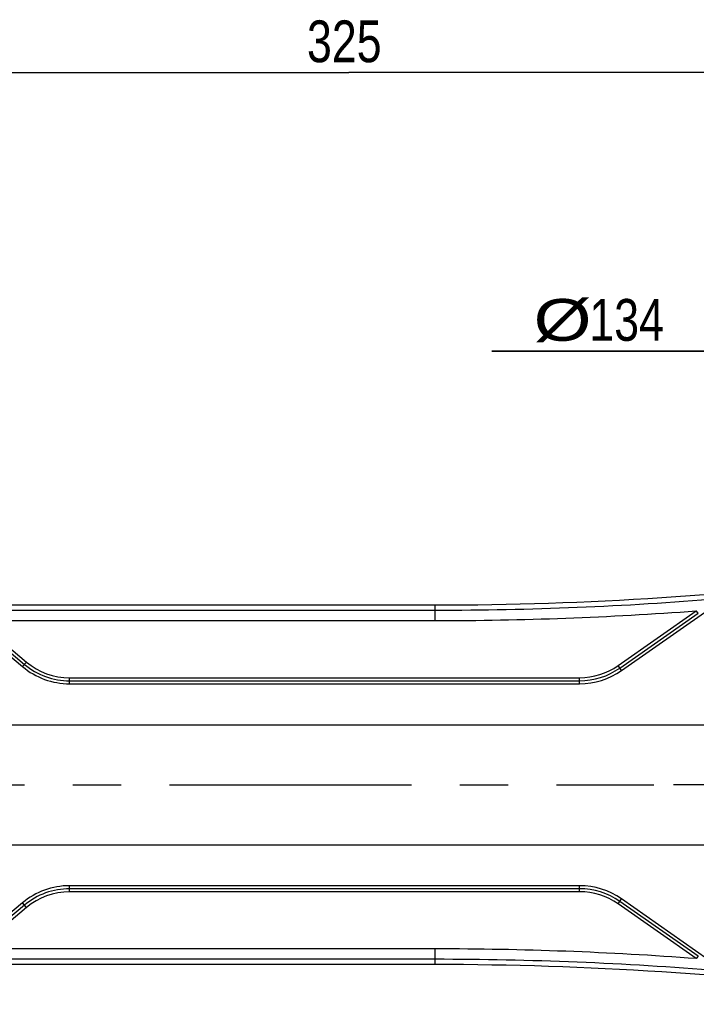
# Model space of a CAD drawing. Extents: x 0 to 3364, y 0 to 2376.
# Tile 69 of 83: x 1305 to 1499, y 1729 to 2012. Entities that reach past the tile are written whole.
import ezdxf

# ---------------------------------------------------------------- set-up
doc = ezdxf.new("R2010")
doc.units = 0
doc.header["$LTSCALE"] = 185.02
doc.linetypes.add('CENTER', pattern=[0.6, 0.375, -0.075, 0.075, -0.075])
doc.layers.get('0').update_dxf_attribs({"linetype": 'CONTINUOUS'})
doc.layers.add('95_ALL_DIM', color=7, linetype='CONTINUOUS')
doc.layers.add('DEFAULT_1', color=7, linetype='CENTER')
doc.styles.get("Standard").update_dxf_attribs({"font": 'txt', "width": 0.8})
doc.dimstyles.new('DIMSTYLE_1', dxfattribs={"dimtxt": 12, "dimasz": 6, "dimexe": 0.18, "dimexo": 0.0625, "dimgap": 0.09, "dimtad": 1, "dimdec": 3, "dimtxsty": 'STANDARD', "dimblk": 'OPEN', "dimblk1": 'OPEN', "dimblk2": 'OPEN', "dimcen": 0.09, "dimazin": 3, "dimtp": 0.5, "dimtm": 0.5, "dimtfac": 1, "dimtdec": 3, "dimtofl": 0, "dimtmove": 0, "dimatfit": 3, "dimtolj": 1})
doc.dimstyles.new('DIMSTYLE_5', dxfattribs={"dimtxt": 12, "dimasz": 6, "dimexe": 0.18, "dimexo": 0.0625, "dimgap": 0.09, "dimtad": 1, "dimtih": 1, "dimtoh": 1, "dimdec": 3, "dimtxsty": 'STANDARD', "dimblk": 'OPEN', "dimblk1": 'OPEN', "dimblk2": 'OPEN', "dimcen": 0.09, "dimazin": 3, "dimtp": 0.5, "dimtm": 0.5, "dimtfac": 1, "dimtdec": 3, "dimtofl": 0, "dimtmove": 0, "dimatfit": 3, "dimtolj": 1})

# ---------------------------------------------------------------- blocks, each defined once
blk = doc.blocks.new('_OPEN')
at = {"color": 0, "linetype": 'BYBLOCK'}
for p, q in [((0, 0), (-1, 0.233)), ((-1, -0.233), (0, 0)), ((-1, 0), (0, 0))]:
    blk.add_line(p, q, dxfattribs=at)
blk = doc.blocks.new('*D1')
at = {"layer": '95_ALL_DIM', "color": 2, "linetype": 'CONTINUOUS'}
for p, q in [((1236.68, 1849.34), (1236.68, 2000.84)), ((1561.68, 1871.34), (1561.68, 2000.84)), ((1236.68, 1996.84), (1399.18, 1996.84)), ((1561.68, 1996.84), (1399.18, 1996.84))]:
    blk.add_line(p, q, dxfattribs=at)
at = {"layer": '95_ALL_DIM', "color": 2, "linetype": 'CONTINUOUS', "xscale": 6, "yscale": 6, "zscale": 6, "rotation": 180}
blk.add_blockref('_OPEN', (1236.68, 1996.84), dxfattribs=at)
at = {"layer": '95_ALL_DIM', "color": 2, "linetype": 'CONTINUOUS', "xscale": 6, "yscale": 6, "zscale": 6}
blk.add_blockref('_OPEN', (1561.68, 1996.84), dxfattribs=at)
at = {"layer": '95_ALL_DIM', "color": 2, "linetype": 'CONTINUOUS', "width": 0.8}
blk.add_text('325', height=12, dxfattribs=at).set_placement((1387.12, 1999.84))
blk = doc.blocks.new('*D11')
at = {"layer": '95_ALL_DIM', "color": 2, "linetype": 'CONTINUOUS'}
for p, q in [((1516.98, 1916.84), (1440.18, 1916.84)), ((1440.18, 1916.84), (1508.98, 1916.84)), ((1561.68, 1792.34), (1516.98, 1916.84)), ((1539.04, 1855.4), (1561.68, 1792.34)), ((1584.33, 1729.28), (1561.68, 1792.34))]:
    blk.add_line(p, q, dxfattribs=at)
at = {"layer": '95_ALL_DIM', "color": 2, "linetype": 'CONTINUOUS', "xscale": 6, "yscale": 6, "zscale": 6}
for p, rotation in [((1539.04, 1855.4), 109.751318), ((1584.33, 1729.28), 289.751318)]:
    blk.add_blockref('_OPEN', p, dxfattribs=dict(at, rotation=rotation))
at = {"layer": '95_ALL_DIM', "color": 2, "linetype": 'CONTINUOUS'}
for s, width, p in [('%%c', 1.333333, (1452.18, 1919.84)), ('134', 0.8, (1468.18, 1919.84))]:
    blk.add_text(s, height=12, dxfattribs=dict(at, width=width)).set_placement(p)

msp = doc.modelspace()

# ---------------------------------------------------------------- linework, layer by layer
at = {"color": 7, "linetype": 'CONTINUOUS'}
for p, q in [((1271.6496, 1843.9797), (1423.9123, 1843.9797)), ((1271.6524, 1843.9779), (1423.9123, 1843.9779)), ((1423.9123, 1839.4781), (1423.9123, 1843.9797)), ((1287.322, 1842.4763), (1423.9123, 1842.4763)), ((1476.4296, 1826.5569), (1498.8916, 1842.285)), ((1476.9263, 1825.8475), (1499.3883, 1841.5755)), ((1477.423, 1825.138), (1502.2264, 1842.5055)), ((1499.3883, 1841.5755), (1498.8916, 1842.2849)), ((1289.7457, 1839.4432), (1305.4648, 1826.2533)), ((1291.842, 1838.8147), (1306.0214, 1826.9167)), ((1292.3986, 1839.4781), (1306.5781, 1827.5801)), ((1292.3986, 1839.4781), (1423.9123, 1839.4781)), ((1305.4648, 1826.2533), (1306.5781, 1827.5801)), ((1477.423, 1825.138), (1476.4296, 1826.5569)), ((1318.9633, 1821.3402), (1318.9633, 1823.0723)), ((1318.9633, 1823.0723), (1465.3779, 1823.0723)), ((1318.9633, 1822.2063), (1465.3779, 1822.2063)), ((1318.9633, 1821.3402), (1465.3779, 1821.3402)), ((1465.3779, 1821.3402), (1465.3779, 1823.0723)), ((1236.6839, 1809.5902), (1669.6839, 1809.5902)), ((1236.6839, 1775.0902), (1669.6839, 1775.0902)), ((1465.3779, 1763.3402), (1318.9633, 1763.3402)), ((1318.9633, 1761.6082), (1318.9633, 1763.3402)), ((1465.3779, 1762.4742), (1318.9633, 1762.4742)), ((1465.3779, 1761.6082), (1465.3779, 1763.3402)), ((1465.3779, 1761.6082), (1318.9633, 1761.6082)), ((1476.4296, 1758.1236), (1477.423, 1759.5424)), ((1502.2264, 1742.1749), (1477.423, 1759.5424)), ((1305.4648, 1758.4272), (1289.7457, 1745.2373)), ((1306.0214, 1757.7638), (1291.842, 1745.8658)), ((1306.5781, 1757.1003), (1292.3986, 1745.2024)), ((1306.5781, 1757.1003), (1305.4648, 1758.4272)), ((1498.8916, 1742.3955), (1476.4296, 1758.1236)), ((1499.3883, 1743.1049), (1476.9263, 1758.833)), ((1423.9123, 1745.2024), (1292.3986, 1745.2024)), ((1423.9123, 1740.7008), (1423.9123, 1745.2024)), ((1423.9123, 1742.2042), (1287.322, 1742.2042)), ((1499.3883, 1743.1049), (1498.8916, 1742.3955)), ((1423.9123, 1740.7008), (1271.6496, 1740.7008)), ((1423.9123, 1740.7026), (1271.6524, 1740.7026))]:
    msp.add_line(p, q, dxfattribs=at)
for centre, radius, start, end in [((1423.9123, 2842.3402), 998.3606, 270, 277.4751336), ((1423.9123, 2842.3402), 998.3624, 270, 277.4751336), ((1423.9123, 2842.3402), 999.864, 270, 274.6767188), ((1423.9123, 2842.3402), 1002.8621, 270, 274.2877365), ((1318.9633, 1842.3402), 20.134, 230, 270), ((1318.9633, 1842.3402), 19.2679, 230, 270), ((1318.9633, 1842.3402), 21, 230, 270), ((1465.3779, 1842.3402), 19.2679, 270, 305), ((1465.3779, 1842.3402), 20.134, 270, 305), ((1465.3779, 1842.3402), 21, 270, 305), ((1318.9633, 1742.3402), 21, 90, 130), ((1318.9633, 1742.3402), 20.134, 90, 130), ((1465.3779, 1742.3402), 21, 55, 90), ((1465.3779, 1742.3402), 20.134, 55, 90), ((1318.9633, 1742.3402), 19.2679, 90, 130), ((1465.3779, 1742.3402), 19.2679, 55, 90), ((1423.9123, 742.3402), 1002.8621, 85.7122635, 90), ((1423.9123, 742.3402), 999.864, 85.3232812, 90), ((1423.9123, 742.3402), 998.3624, 82.5248664, 90), ((1423.9123, 742.3402), 998.3606, 82.5248664, 90)]:
    msp.add_arc(centre, radius, start, end, dxfattribs=at)
at = {"layer": 'DEFAULT_1', "color": 7, "linetype": 'CENTER'}
for p in [(1236.6839, 1792.3402), (1561.6839, 1792.3402)]:
    msp.add_line(p, (1486.6839, 1792.3402), dxfattribs=at)

# ---------------------------------------------------------------- dimensions: what is measured, and where the dimension line sits
at = {"layer": '95_ALL_DIM', "color": 2, "linetype": 'CONTINUOUS'}
dim = msp.add_linear_dim(base=(1561.6839, 1996.8402), p1=(1236.6839, 1849.3402), p2=(1561.6839, 1871.3402), dimstyle='DIMSTYLE_1', dxfattribs=at)
dim.commit()
dim.dimension.update_dxf_attribs({"geometry": '*D1', "text_midpoint": (1401.521, 2005.8402), "dimtype": 160})
dim = msp.add_diameter_dim_2p(p1=(1539.042, 1855.3985), p2=(1584.3258, 1729.282), dimstyle='DIMSTYLE_5', dxfattribs=at)
dim.commit()
dim.dimension.update_dxf_attribs({"geometry": '*D11', "text_midpoint": (1474.5806, 1925.8402), "dimtype": 163})

doc.saveas('drawing.dxf')
